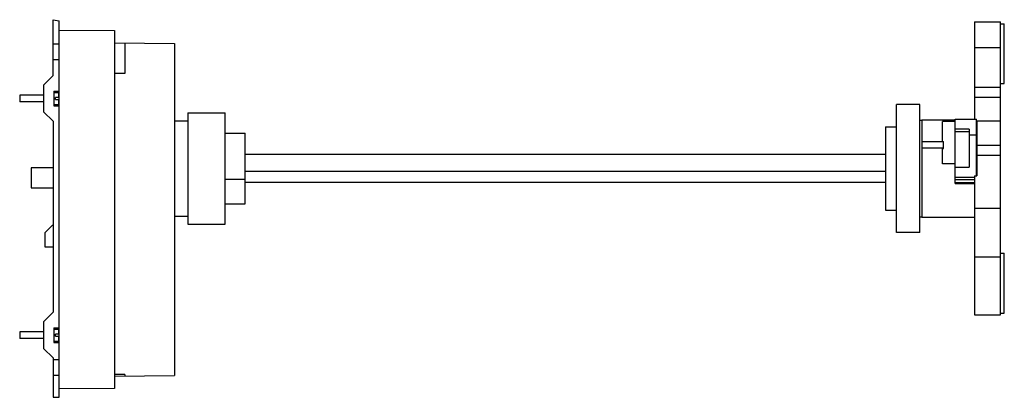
# Model space of a CAD drawing. Header units: millimetres. Extents: x 85 to 661, y 404 to 625.
import ezdxf

# ---------------------------------------------------------------- set-up
doc = ezdxf.new("R2010")
doc.units = ezdxf.units.MM
doc.header["$LTSCALE"] = 66.856957
doc.layers.add('00_COMPONENTS_1', color=7, linetype='CONTINUOUS')

msp = doc.modelspace()

# ---------------------------------------------------------------- linework, layer by layer
at = {"layer": '00_COMPONENTS_1', "color": 7, "linetype": 'Continuous'}
for p, q in [((104.14, 591.84), (104.14, 624.56)), ((104.14, 624.56), (107.54, 623.97)), ((107.54, 403.59), (107.54, 623.97)), ((643.26, 623.33), (658.46, 623.33)), ((643.26, 623.33), (643.26, 566.44)), ((658.46, 451.76), (658.46, 623.33)), ((107.54, 618.5), (140.04, 618.22)), ((140.04, 618.22), (140.04, 408.78)), ((658.46, 622.21), (660.76, 622.21)), ((660.76, 587.21), (660.76, 622.21)), ((140.04, 611), (175.04, 610.69)), ((146.04, 610.95), (146.04, 592.99)), ((104.14, 610.47), (107.54, 610.47)), ((175.04, 610.69), (175.04, 416.3)), ((643.26, 608.35), (658.46, 608.35)), ((104.14, 601.24), (107.54, 601.24)), ((98.54, 586.24), (104.14, 591.84)), ((146.04, 592.99), (140.04, 592.99)), ((98.54, 586.24), (98.54, 570.74)), ((104.54, 582.74), (104.54, 574.24)), ((104.54, 582.74), (107.54, 582.74)), ((104.54, 581.99), (107.44, 581.99)), ((107.44, 579.09), (107.44, 581.99)), ((643.26, 585.07), (658.46, 585.07)), ((658.46, 587.21), (660.76, 587.21)), ((84.54, 580.49), (84.54, 576.49)), ((98.54, 580.49), (84.54, 580.49)), ((98.54, 576.49), (84.54, 576.49)), ((105.54, 577.89), (105.54, 579.09)), ((107.44, 579.09), (105.54, 579.09)), ((105.54, 577.89), (107.44, 577.89)), ((107.44, 574.99), (107.44, 577.89)), ((658.46, 578.95), (643.26, 578.95)), ((104.14, 565.14), (98.54, 570.74)), ((104.54, 574.99), (107.44, 574.99)), ((104.54, 574.24), (107.54, 574.24)), ((611.24, 574.92), (597.59, 574.92)), ((597.59, 500.07), (597.59, 574.92)), ((611.24, 500.07), (611.24, 574.92)), ((104.14, 565.14), (104.14, 453.34)), ((175.04, 565.39), (182.94, 565.39)), ((182.94, 569.99), (182.94, 504.99)), ((182.94, 569.99), (204.84, 569.99)), ((204.84, 504.99), (204.84, 569.99)), ((611.24, 565.74), (612.54, 565.74)), ((612.54, 565.94), (631.94, 565.94)), ((612.54, 565.94), (612.54, 509.04)), ((631.94, 564.94), (624.49, 564.94)), ((624.49, 553.2), (624.49, 564.94)), ((631.94, 566.44), (644.39, 566.44)), ((631.94, 528.79), (631.94, 566.44)), ((644.39, 533.11), (644.39, 566.44)), ((644.39, 565.46), (658.46, 565.46)), ((644.69, 565.02), (644.39, 565.02)), ((644.69, 565.02), (644.69, 533.11)), ((591.19, 561.94), (597.59, 561.94)), ((591.19, 561.94), (591.19, 513.04)), ((640.14, 560.56), (631.94, 560.56)), ((631.94, 559.14), (640.14, 559.14)), ((640.14, 560.56), (640.14, 538.28)), ((204.84, 558.18), (216.54, 558.18)), ((216.54, 516.81), (216.54, 558.18)), ((612.54, 553.2), (625.24, 553.2)), ((625.24, 549.2), (625.24, 553.2)), ((640.14, 557.23), (644.39, 557.23)), ((644.69, 557.11), (644.39, 557.11)), ((624.49, 549.39), (612.54, 549.39)), ((624.49, 540.18), (624.49, 549.39)), ((624.49, 549.2), (625.24, 549.2)), ((658.46, 550.98), (644.69, 550.98)), ((591.19, 545.76), (216.54, 545.76)), ((658.46, 545.04), (644.69, 545.04)), ((91.24, 537.79), (91.24, 526.19)), ((104.14, 537.79), (91.24, 537.79)), ((631.94, 540.18), (624.49, 540.18)), ((631.94, 538.28), (640.14, 538.28)), ((216.54, 530.98), (204.84, 530.98)), ((591.19, 535.72), (216.54, 535.72)), ((643.26, 532.23), (631.94, 532.23)), ((631.94, 531.14), (643.26, 531.14)), ((643.26, 533.11), (644.69, 533.11)), ((643.26, 533.11), (643.26, 451.76)), ((91.24, 526.19), (104.14, 526.19)), ((591.19, 529.23), (216.54, 529.23)), ((631.94, 529.22), (643.26, 529.22)), ((631.94, 528.79), (643.26, 528.79)), ((204.84, 516.81), (216.54, 516.81)), ((591.19, 513.04), (597.59, 513.04)), ((643.26, 514.18), (658.46, 514.18)), ((175.04, 509.59), (182.94, 509.59)), ((611.24, 509.24), (612.54, 509.24)), ((612.54, 509.04), (643.26, 509.04)), ((99.24, 499.79), (103.54, 504.09)), ((104.14, 504.09), (103.54, 504.09)), ((182.94, 504.99), (204.84, 504.99)), ((99.24, 499.79), (99.24, 491.66)), ((611.24, 500.07), (597.59, 500.07)), ((99.24, 491.66), (104.14, 491.66)), ((643.26, 485.86), (658.46, 485.86)), ((658.46, 487.88), (660.76, 487.88)), ((660.76, 452.88), (660.76, 487.88)), ((98.54, 447.74), (104.14, 453.34)), ((643.26, 451.76), (658.46, 451.76)), ((658.46, 452.88), (660.76, 452.88)), ((98.54, 447.74), (98.54, 432.24)), ((104.54, 444.24), (104.54, 435.74)), ((104.54, 444.24), (107.54, 444.24)), ((84.54, 441.99), (84.54, 437.99)), ((98.54, 441.99), (84.54, 441.99)), ((98.54, 437.99), (84.54, 437.99)), ((104.54, 443.49), (107.44, 443.49)), ((105.54, 439.39), (105.54, 440.59)), ((107.44, 440.59), (105.54, 440.59)), ((105.54, 439.39), (107.44, 439.39)), ((107.44, 440.59), (107.44, 443.49)), ((107.44, 436.49), (107.44, 439.39)), ((104.14, 426.64), (98.54, 432.24)), ((104.54, 436.49), (107.44, 436.49)), ((104.54, 435.74), (107.54, 435.74)), ((104.14, 426.64), (104.14, 403.59)), ((104.14, 425.75), (107.54, 425.75)), ((104.14, 416.52), (107.54, 416.52)), ((146.04, 416.99), (140.04, 416.99)), ((140.04, 416), (175.04, 416.3)), ((146.04, 416.99), (146.04, 416.05)), ((104.14, 403.59), (107.54, 403.59)), ((140.04, 408.78), (107.54, 408.49))]:
    msp.add_line(p, q, dxfattribs=at)

doc.saveas('drawing.dxf')
